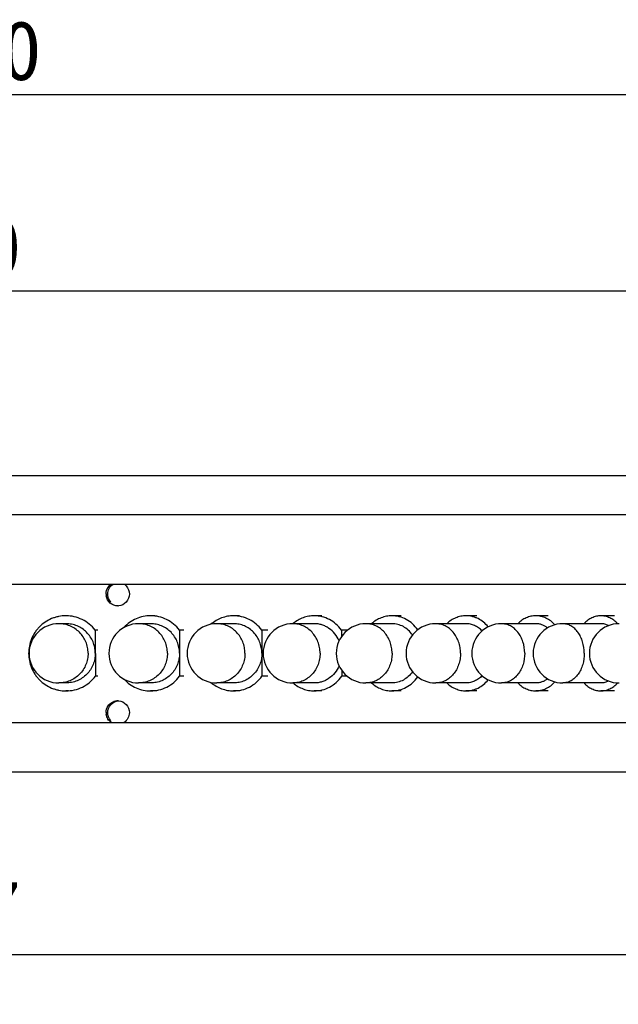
# Model space of a CAD drawing. Header units: millimetres. Extents: x 70 to 246, y 22 to 273.
# Tile 6 of 7: x 137 to 167, y 223 to 273. Entities that reach past the tile are written whole.
import ezdxf
from ezdxf.enums import TextEntityAlignment as Align

# ---------------------------------------------------------------- set-up
doc = ezdxf.new("R2010")
doc.units = ezdxf.units.MM
doc.header["$LTSCALE"] = 23.1
doc.layers.get('0').update_dxf_attribs({"linetype": 'CONTINUOUS'})
doc.layers.add('00_COMPONENTS', color=7, linetype='CONTINUOUS')
doc.layers.add('51__DRAFT_DIMS', color=7, linetype='CONTINUOUS')
doc.styles.get("Standard").update_dxf_attribs({"font": 'simfang.ttf'})
doc.dimstyles.new('DIMSTYLE_1', dxfattribs={"dimtxt": 3, "dimasz": 3, "dimexe": 2.5, "dimexo": 0.5, "dimgap": 0.75, "dimtad": 1, "dimdsep": 46, "dimtxsty": 'STANDARD', "dimblk": '_FILLED', "dimblk1": '_FILLED', "dimblk2": '_FILLED', "dimcen": 0.09, "dimclrt": 3, "dimazin": 2, "dimtp": 0.3, "dimtm": 0.3, "dimtfac": 1, "dimtofl": 0, "dimtmove": 0, "dimatfit": 3, "dimldrblk": '_FILLED', "dimfxl": 1, "dimtolj": 1, "dimarcsym": 0})
doc.dimstyles.new('DIMSTYLE_2', dxfattribs={"dimtxt": 3, "dimasz": 3, "dimexe": 2.5, "dimexo": 0.5, "dimgap": 0.75, "dimtad": 1, "dimdsep": 46, "dimtxsty": 'STANDARD', "dimblk": '_FILLED', "dimblk1": '_FILLED', "dimblk2": '_FILLED', "dimcen": 0.09, "dimclrt": 3, "dimazin": 2, "dimtp": 0.2, "dimtm": 0.2, "dimtfac": 1, "dimtofl": 0, "dimtmove": 0, "dimatfit": 3, "dimldrblk": '_FILLED', "dimfxl": 1, "dimtolj": 1, "dimarcsym": 0})

# ---------------------------------------------------------------- blocks, each defined once
blk = doc.blocks.new('_FILLED')
at = {"color": 0, "linetype": 'ByBlock'}
blk.add_solid([(0, 0), (-1, 0.167), (-1, -0.167)], dxfattribs=at)
blk = doc.blocks.new('*D1')
at = {"layer": '51__DRAFT_DIMS', "color": 4}
for p, q in [((72.889, 249.382), (72.889, 271.237)), ((192.889, 249.383), (192.889, 271.237)), ((72.889, 268.737), (132.889, 268.737)), ((192.889, 268.737), (132.889, 268.737))]:
    blk.add_line(p, q, dxfattribs=at)
at = {"layer": '51__DRAFT_DIMS', "color": 4, "xscale": 3, "yscale": 3, "zscale": 3, "rotation": 180}
blk.add_blockref('_FILLED', (72.889, 268.737), dxfattribs=at)
at = {"layer": '51__DRAFT_DIMS', "color": 4, "xscale": 3, "yscale": 3, "zscale": 3}
blk.add_blockref('_FILLED', (192.889, 268.737), dxfattribs=at)
at = {"layer": '51__DRAFT_DIMS', "color": 3}
blk.add_text('120', height=3, dxfattribs=at).set_placement((134.889, 269.487), align=Align.CENTER)
blk = doc.blocks.new('*D2')
at = {"layer": '51__DRAFT_DIMS', "color": 4}
for p, q in [((92.889, 247.983), (92.889, 261.302)), ((172.889, 247.983), (172.889, 261.302)), ((92.889, 258.802), (132.889, 258.802)), ((172.889, 258.802), (132.889, 258.802))]:
    blk.add_line(p, q, dxfattribs=at)
at = {"layer": '51__DRAFT_DIMS', "color": 4, "xscale": 3, "yscale": 3, "zscale": 3, "rotation": 180}
blk.add_blockref('_FILLED', (92.889, 258.802), dxfattribs=at)
at = {"layer": '51__DRAFT_DIMS', "color": 4, "xscale": 3, "yscale": 3, "zscale": 3}
blk.add_blockref('_FILLED', (172.889, 258.802), dxfattribs=at)
at = {"layer": '51__DRAFT_DIMS', "color": 3}
blk.add_text('80', height=3, dxfattribs=at).set_placement((134.889, 259.552), align=Align.CENTER)
blk = doc.blocks.new('*D3')
at = {"layer": '51__DRAFT_DIMS', "color": 4}
for p, q in [((89.389, 233.983), (89.389, 222.726)), ((176.389, 233.983), (176.389, 222.726)), ((89.389, 225.226), (132.889, 225.226)), ((176.389, 225.226), (132.889, 225.226))]:
    blk.add_line(p, q, dxfattribs=at)
at = {"layer": '51__DRAFT_DIMS', "color": 4, "xscale": 3, "yscale": 3, "zscale": 3, "rotation": 180}
blk.add_blockref('_FILLED', (89.389, 225.226), dxfattribs=at)
at = {"layer": '51__DRAFT_DIMS', "color": 4, "xscale": 3, "yscale": 3, "zscale": 3}
blk.add_blockref('_FILLED', (176.389, 225.226), dxfattribs=at)
at = {"layer": '51__DRAFT_DIMS', "color": 3}
blk.add_text('87', height=3, dxfattribs=at).set_placement((134.889, 225.976), align=Align.CENTER)
blk = doc.blocks.new('*D4')
at = {"layer": '51__DRAFT_DIMS', "color": 4}
for p, q in [((91.389, 249.483), (205.461, 249.483)), ((202.961, 249.483), (202.961, 241.983)), ((202.961, 234.483), (202.961, 241.983)), ((193.389, 234.483), (205.461, 234.483))]:
    blk.add_line(p, q, dxfattribs=at)
at = {"layer": '51__DRAFT_DIMS', "color": 4, "xscale": 3, "yscale": 3, "zscale": 3}
for p, rotation in [((202.961, 249.483), 90), ((202.961, 234.483), 270)]:
    blk.add_blockref('_FILLED', p, dxfattribs=dict(at, rotation=rotation))
at = {"layer": '51__DRAFT_DIMS', "color": 3}
blk.add_text('15', height=3, rotation=90, dxfattribs=at).set_placement((202.211, 241.983), align=Align.CENTER)

msp = doc.modelspace()

# ---------------------------------------------------------------- hatches: boundary and pattern name
h = msp.add_hatch()
h.set_pattern_fill('DEFAULT__2', color=4, scale=1.647445, angle=245, style=0, pattern_type=0)
h.set_pattern_definition([(245, (0, 0), (1.493092, -0.69624), [])])
edge = h.paths.add_edge_path()
edge.add_line((77.6889, 244.9826), (79.6889, 244.9826))
edge.add_line((79.8889, 244.7826), (79.6889, 244.9826))
edge.add_line((79.8889, 244.7826), (79.8889, 235.9826))
edge.add_line((79.8889, 235.9826), (72.8889, 235.9826))
edge.add_line((72.8889, 248.8824), (72.8889, 235.9826))
edge.add_line((73.4891, 249.4826), (72.8889, 248.8824))
edge.add_line((73.4891, 249.4826), (73.8889, 249.4826))
edge.add_line((73.8889, 247.4826), (73.8889, 249.4826))
edge.add_line((77.6889, 247.4826), (73.8889, 247.4826))
edge.add_line((77.6889, 247.4826), (77.6889, 244.9826))
edge = h.paths.add_edge_path()
edge.add_line((186.0889, 244.9826), (188.0889, 244.9826))
edge.add_line((188.0889, 247.4826), (188.0889, 244.9826))
edge.add_line((191.8889, 247.4826), (188.0889, 247.4826))
edge.add_line((191.8889, 247.4826), (191.8889, 249.4826))
edge.add_line((191.8889, 249.4826), (192.2891, 249.4826))
edge.add_line((192.2891, 249.4826), (192.8889, 248.8829))
edge.add_line((192.8889, 248.8829), (192.8889, 235.9826))
edge.add_line((192.8889, 235.9826), (185.8889, 235.9826))
edge.add_line((185.8889, 244.7826), (185.8889, 235.9826))
edge.add_line((185.8889, 244.7826), (186.0889, 244.9826))
h = msp.add_hatch()
h.set_pattern_fill('DEFAULT__4', color=4, scale=1.445784, angle=125, style=0, pattern_type=0)
h.set_pattern_definition([(125, (0, 0), (-1.184317, -0.8292676), [])])
edge = h.paths.add_edge_path()
edge.add_line((74.0889, 249.4826), (90.8889, 249.4826))
edge.add_line((92.8889, 247.4826), (90.8889, 249.4826))
edge.add_line((92.8889, 247.4826), (92.8889, 243.9826))
edge.add_line((83.8889, 243.9826), (92.8889, 243.9826))
edge.add_line((83.8889, 243.9826), (83.5889, 244.2826))
edge.add_line((83.5889, 245.2826), (83.5889, 244.2826))
edge.add_line((78.3889, 245.2826), (83.5889, 245.2826))
edge.add_line((78.3889, 245.2826), (77.8889, 245.7826))
edge.add_line((77.8889, 247.4826), (77.8889, 245.7826))
edge.add_line((74.3889, 247.4826), (77.8889, 247.4826))
edge.add_line((74.3889, 247.4826), (74.0889, 247.7826))
edge.add_line((74.0889, 247.7826), (74.0889, 249.4826))
edge = h.paths.add_edge_path()
edge.add_line((174.8889, 249.4826), (191.6889, 249.4826))
edge.add_line((191.6889, 247.7826), (191.6889, 249.4826))
edge.add_line((191.3889, 247.4826), (191.6889, 247.7826))
edge.add_line((187.8889, 247.4826), (191.3889, 247.4826))
edge.add_line((187.8889, 247.4826), (187.8889, 245.7826))
edge.add_line((187.3889, 245.2826), (187.8889, 245.7826))
edge.add_line((182.1889, 245.2826), (187.3889, 245.2826))
edge.add_line((182.1889, 245.2826), (182.1889, 244.2826))
edge.add_line((181.8889, 243.9826), (182.1889, 244.2826))
edge.add_line((172.8889, 243.9826), (181.8889, 243.9826))
edge.add_line((172.8889, 247.4826), (172.8889, 243.9826))
edge.add_line((172.8889, 247.4826), (174.8889, 249.4826))
h = msp.add_hatch()
h.set_pattern_fill('DEFAULT__1', color=4, scale=3.871852, angle=205, style=0, pattern_type=0)
h.set_pattern_definition([(205, (0, 0), (1.636315, -3.50909), [])])
edge = h.paths.add_edge_path()
edge.add_line((182.3889, 235.9826), (182.3889, 240.105))
edge.add_line((182.8889, 240.105), (182.3889, 240.105))
edge.add_line((182.8889, 235.9826), (182.8889, 240.105))
edge.add_line((182.3889, 235.9826), (182.8889, 235.9826))
edge = h.paths.add_edge_path()
edge.add_line((182.3889, 240.8603), (182.3889, 244.9826))
edge.add_line((182.3889, 244.9826), (182.8889, 244.9826))
edge.add_line((182.8889, 240.8603), (182.8889, 244.9826))
edge.add_line((182.3889, 240.8603), (182.8889, 240.8603))
edge = h.paths.add_edge_path()
edge.add_line((82.8889, 235.9826), (82.8889, 240.1386))
edge.add_line((83.3889, 240.1386), (82.8889, 240.1386))
edge.add_line((83.3889, 235.9826), (83.3889, 240.1386))
edge.add_line((83.3889, 235.9826), (82.8889, 235.9826))
edge = h.paths.add_edge_path()
edge.add_line((82.8889, 240.8267), (82.8889, 244.9826))
edge.add_line((83.3889, 244.9826), (82.8889, 244.9826))
edge.add_line((83.3889, 240.8267), (83.3889, 244.9826))
edge.add_line((82.8889, 240.8267), (83.3889, 240.8267))
h = msp.add_hatch()
h.set_pattern_fill('DEFAULT__3', color=4, scale=0.5751, angle=5, style=0, pattern_type=0)
h.set_pattern_definition([(5, (0, 0), (-0.0501233, 0.5729118), [])])
edge = h.paths.add_edge_path()
edge.add_line((72.8889, 234.4826), (89.3889, 234.4826))
edge.add_line((72.8889, 234.4826), (72.8889, 235.9826))
edge.add_line((72.8889, 235.9826), (83.5889, 235.9826))
edge.add_line((83.5889, 235.9826), (83.5889, 236.6826))
edge.add_line((83.8889, 236.9826), (83.5889, 236.6826))
edge.add_line((83.8889, 236.9826), (89.3889, 236.9826))
edge.add_line((89.3889, 234.4826), (89.3889, 236.9826))
edge = h.paths.add_edge_path()
edge.add_line((176.3889, 234.4826), (192.8889, 234.4826))
edge.add_line((176.3889, 234.4826), (176.3889, 236.9826))
edge.add_line((176.3889, 236.9826), (181.8889, 236.9826))
edge.add_line((181.8889, 236.9826), (182.1889, 236.6826))
edge.add_line((182.1889, 235.9826), (182.1889, 236.6826))
edge.add_line((182.1889, 235.9826), (192.8889, 235.9826))
edge.add_line((192.8889, 234.4826), (192.8889, 235.9826))

# ---------------------------------------------------------------- linework, layer by layer
at = {"layer": '00_COMPONENTS', "color": 7}
for p, q in [((74.0889, 249.4826), (192.2891, 249.4826)), ((172.8889, 247.4826), (92.8889, 247.4826)), ((83.8889, 243.9826), (181.8889, 243.9826)), ((139.318, 242.3826), (139.1881, 242.3826)), ((143.6917, 242.3826), (143.4735, 242.3826)), ((147.9784, 242.3826), (147.6736, 242.3826)), ((152.1436, 242.3826), (151.7546, 242.3826)), ((156.1538, 242.3826), (155.6838, 242.3826)), ((159.9767, 242.3826), (159.4294, 242.3826)), ((163.5814, 242.3826), (162.9614, 242.3826)), ((166.9391, 242.3826), (166.2512, 242.3826)), ((139.1881, 241.9826), (138.8245, 241.9826)), ((140.6693, 241.6567), (140.6815, 239.3244)), ((140.7992, 241.6567), (140.6693, 241.6567)), ((143.4735, 241.9826), (142.8624, 241.9826)), ((144.9313, 241.6567), (144.9433, 239.3244)), ((145.1495, 241.6567), (144.9313, 241.6567)), ((147.6736, 241.9826), (146.82, 241.9826)), ((149.0963, 241.6567), (149.108, 239.3244)), ((149.4011, 241.6567), (149.0963, 241.6567)), ((151.7546, 241.9826), (150.6655, 241.9826)), ((153.1308, 241.6567), (153.1324, 241.3323)), ((153.4353, 241.6567), (153.1308, 241.6567)), ((155.6838, 241.9826), (154.3678, 241.9826)), ((159.4294, 241.9826), (157.8972, 241.9826)), ((162.9614, 241.9826), (161.2252, 241.9826)), ((166.2512, 241.9826), (164.3251, 241.9826)), ((153.1407, 239.621), (153.1421, 239.3244)), ((140.8114, 239.3244), (140.6815, 239.3244)), ((145.1615, 239.3244), (144.9433, 239.3244)), ((149.4128, 239.3244), (149.108, 239.3244)), ((153.4152, 239.3244), (153.1421, 239.3244)), ((139.1881, 238.9826), (138.8245, 238.9826)), ((143.4735, 238.9826), (142.8624, 238.9826)), ((147.6736, 238.9826), (146.82, 238.9826)), ((151.7546, 238.9826), (150.6655, 238.9826)), ((155.6838, 238.9826), (154.3678, 238.9826)), ((159.4294, 238.9826), (157.8972, 238.9826)), ((162.9614, 238.9826), (161.2252, 238.9826)), ((166.2512, 238.9826), (164.3251, 238.9826)), ((139.318, 238.5826), (139.1881, 238.5826)), ((143.6917, 238.5826), (143.4735, 238.5826)), ((147.9784, 238.5826), (147.6736, 238.5826)), ((152.1436, 238.5826), (151.7546, 238.5826)), ((156.1538, 238.5826), (155.6838, 238.5826)), ((159.9767, 238.5826), (159.4294, 238.5826)), ((163.5814, 238.5826), (162.9614, 238.5826)), ((166.9391, 238.5826), (166.2512, 238.5826)), ((83.8889, 236.9826), (181.8889, 236.9826)), ((72.8889, 234.4826), (192.8889, 234.4826))]:
    msp.add_line(p, q, dxfattribs=at)
at = {"layer": '00_COMPONENTS', "color": 4}
for p, q in [((141.2221, 243.4826), (141.3062, 243.4826)), ((141.2221, 237.4826), (141.3062, 237.4826))]:
    msp.add_line(p, q, dxfattribs=at)
at = {"layer": '00_COMPONENTS', "color": 7}
for centre, radius, start, end in [((141.8172, 243.4831), 0.5952, 180.04075, 188.88925), ((141.8109, 243.4353), 0.5527, 270.01173, 274.68681), ((138.8245, 240.4826), 1.5, 90, 270), ((142.8624, 240.4826), 1.5, 90, 270), ((146.82, 240.4826), 1.5, 90, 270), ((150.6655, 240.4826), 1.5, 90, 270), ((151.826, 240.6249), 1.7765, 129.63921, 130.147), ((154.3678, 240.4826), 1.5, 90, 270), ((157.8972, 240.4826), 1.5, 90, 270), ((161.2252, 240.4826), 1.5, 90, 270), ((164.3251, 240.4826), 1.5, 90, 270), ((167.1719, 240.4826), 1.5, 90, 270), ((141.8111, 237.5296), 0.553, 90.01218, 94.68542), ((141.8109, 237.5299), 0.5527, 85.28465, 89.98812), ((141.8172, 237.4831), 0.5952, 180.04075, 188.88925)]:
    msp.add_arc(centre, radius, start, end, dxfattribs=at)
for points in [[(141.2221, 243.4826), (141.2221, 243.5996), (141.2592, 243.7208), (141.3235, 243.8185)], [(141.3235, 243.8185), (141.3662, 243.8835), (141.4234, 243.9409), (141.4883, 243.9839)], [(142.1333, 243.9839), (142.1731, 243.9575), (142.2101, 243.9259), (142.2421, 243.8904)], [(142.2421, 243.8904), (142.3398, 243.7824), (142.3986, 243.6282), (142.3986, 243.4826)], [(141.4638, 243.076), (141.3659, 243.1834), (141.3062, 243.3373), (141.3062, 243.4826)], [(141.2221, 237.4826), (141.2221, 237.5996), (141.2592, 237.7208), (141.3235, 237.8185)], [(141.8563, 238.0808), (141.9992, 238.069), (142.146, 237.9968), (142.2421, 237.8904)], [(142.2421, 237.8904), (142.3398, 237.7824), (142.3986, 237.6282), (142.3986, 237.4826)], [(141.4638, 237.076), (141.3659, 237.1834), (141.3062, 237.3373), (141.3062, 237.4826)]]:
    msp.add_open_spline(points, degree=3, dxfattribs=at)
for points, knots in [([(141.3062, 243.4826), (141.3062, 243.5807), (141.3562, 243.7788), (141.4936, 243.9305), (141.5751, 243.9839)], [0, 0, 0, 0, 0.5014297, 1, 1, 1, 1]), ([(141.811, 242.8826), (141.6744, 242.8826), (141.3906, 242.9882), (141.2505, 243.2546), (141.2292, 243.3911)], [0, 0, 0, 0, 0.4970466, 1, 1, 1, 1]), ([(142.3986, 243.4826), (142.3986, 243.3371), (142.2884, 243.0363), (141.9991, 242.8962), (141.856, 242.8845)], [0, 0, 0, 0, 0.5034883, 1, 1, 1, 1]), ([(139.1881, 242.3826), (139.065, 242.3826), (138.8796, 242.3642), (138.6404, 242.3037), (138.408, 242.2199), (138.1345, 242.0725), (137.8951, 241.8742), (137.7295, 241.6899), (137.5825, 241.49), (137.4363, 241.2142), (137.3285, 240.8556), (137.2921, 240.4826), (137.3285, 240.1097), (137.4363, 239.7511), (137.5825, 239.4753), (137.7295, 239.2754), (137.8951, 239.0911), (138.1345, 238.8928), (138.408, 238.7454), (138.6404, 238.6616), (138.8796, 238.6011), (139.065, 238.5826), (139.1881, 238.5826)], [0, 0, 0, 0, 0.0622202, 0.093381, 0.1245564, 0.1868899, 0.2493194, 0.2806108, 0.3119278, 0.3745566, 0.4372586, 0.5, 0.5627415, 0.6254434, 0.6880723, 0.7193892, 0.7506806, 0.8131101, 0.8754436, 0.906619, 0.9377798, 1, 1, 1, 1]), ([(140.6693, 241.6567), (140.5818, 241.769), (140.3809, 241.9743), (140.0189, 242.206), (139.6145, 242.3501), (139.3299, 242.3826), (139.1881, 242.3826)], [0, 0, 0, 0, 0.2505971, 0.5007157, 0.7504627, 1, 1, 1, 1]), ([(143.4735, 242.3826), (143.3483, 242.3826), (143.097, 242.3564), (142.7362, 242.2402), (142.4058, 242.052), (142.215, 241.8838), (142.129, 241.7911)], [0, 0, 0, 0, 0.2488858, 0.4982653, 0.7485497, 1, 1, 1, 1]), ([(144.9313, 241.6567), (144.8453, 241.7688), (144.648, 241.9738), (144.2917, 242.2057), (143.8935, 242.35), (143.613, 242.3826), (143.4735, 242.3826)], [0, 0, 0, 0, 0.2517146, 0.5020695, 0.7513388, 1, 1, 1, 1]), ([(147.6736, 242.3826), (147.5703, 242.3826), (147.3631, 242.364), (147.0619, 242.2807), (146.7788, 242.1448), (146.6081, 242.0222), (146.5285, 241.9539)], [0, 0, 0, 0, 0.2483154, 0.4973574, 0.7477624, 1, 1, 1, 1]), ([(149.0963, 241.6567), (149.0126, 241.7685), (148.8207, 241.9731), (148.4729, 242.2053), (148.084, 242.3499), (147.8098, 242.3826), (147.6736, 242.3826)], [0, 0, 0, 0, 0.2534592, 0.504188, 0.7527123, 1, 1, 1, 1]), ([(151.7546, 242.3826), (151.6596, 242.3826), (151.4686, 242.3657), (151.1905, 242.2902), (150.9274, 242.1667), (150.7677, 242.0552), (150.6927, 241.993)], [0, 0, 0, 0, 0.2473426, 0.4958268, 0.7464596, 1, 1, 1, 1]), ([(153.1308, 241.6567), (153.0502, 241.7681), (152.8654, 241.9721), (152.529, 242.2047), (152.1524, 242.3498), (151.8865, 242.3826), (151.7546, 242.3826)], [0, 0, 0, 0, 0.255901, 0.5071641, 0.7546468, 1, 1, 1, 1]), ([(155.6838, 242.3826), (155.5915, 242.3826), (155.4057, 242.3652), (155.1355, 242.2874), (154.8806, 242.1604), (154.7268, 242.0464), (154.6547, 241.9829)], [0, 0, 0, 0, 0.2457269, 0.4933006, 0.7443314, 1, 1, 1, 1]), ([(156.9889, 241.6759), (156.9118, 241.7841), (156.7364, 241.9821), (156.4171, 242.209), (156.0603, 242.3505), (155.8084, 242.3826), (155.6838, 242.3826)], [0, 0, 0, 0, 0.2589716, 0.5109012, 0.7570758, 1, 1, 1, 1]), ([(159.4294, 242.3826), (159.3419, 242.3826), (159.1652, 242.3651), (158.9087, 242.2871), (158.6668, 242.1598), (158.5217, 242.0461), (158.4536, 241.9829)], [0, 0, 0, 0, 0.2436654, 0.4900842, 0.7416294, 1, 1, 1, 1]), ([(160.5551, 241.8247), (160.4829, 241.9112), (160.3242, 242.0683), (160.0912, 242.2183), (159.8933, 242.3032), (159.7412, 242.3489), (159.5861, 242.3765), (159.4815, 242.3826), (159.4294, 242.3826)], [0, 0, 0, 0, 0.2607538, 0.5127695, 0.6362163, 0.7582824, 0.8793876, 1, 1, 1, 1]), ([(162.9614, 242.3826), (162.8792, 242.3826), (162.7131, 242.365), (162.4722, 242.2866), (162.2453, 242.159), (162.1101, 242.0457), (162.0467, 241.9829)], [0, 0, 0, 0, 0.2409498, 0.4858624, 0.7381018, 1, 1, 1, 1]), ([(163.9282, 241.9288), (163.863, 241.9996), (163.7227, 242.1277), (163.4834, 242.2729), (163.2269, 242.3624), (163.0491, 242.3826), (162.9614, 242.3826)], [0, 0, 0, 0, 0.2631679, 0.5157372, 0.760109, 1, 1, 1, 1]), ([(166.2512, 242.3826), (166.1751, 242.3826), (166.0207, 242.3648), (165.7973, 242.286), (165.5874, 242.1579), (165.4633, 242.0453), (165.405, 241.9829)], [0, 0, 0, 0, 0.2373704, 0.4803247, 0.7335065, 1, 1, 1, 1]), ([(167.0995, 241.9806), (167.0411, 242.0434), (166.9169, 242.1566), (166.7064, 242.2855), (166.4824, 242.3647), (166.3275, 242.3826), (166.2512, 242.3826)], [0, 0, 0, 0, 0.2665613, 0.519765, 0.7626897, 1, 1, 1, 1]), ([(140.6754, 240.4905), (140.6749, 240.5882), (140.6549, 240.7839), (140.5688, 241.0657), (140.4301, 241.3253), (140.2439, 241.5527), (140.0175, 241.7394), (139.7593, 241.878), (139.4794, 241.9634), (139.285, 241.9826), (139.1881, 241.9826)], [0, 0, 0, 0, 0.1255259, 0.2509618, 0.3762572, 0.50136, 0.6262562, 0.7509613, 0.8755203, 1, 1, 1, 1]), ([(144.9373, 240.4905), (144.9368, 240.5882), (144.9171, 240.7838), (144.8325, 241.0654), (144.6961, 241.3249), (144.5129, 241.5524), (144.2901, 241.7391), (144.0359, 241.8779), (143.7603, 241.9634), (143.5688, 241.9826), (143.4735, 241.9826)], [0, 0, 0, 0, 0.1264977, 0.2527565, 0.3786027, 0.5039006, 0.6286057, 0.7527612, 0.876495, 1, 1, 1, 1]), ([(149.1022, 240.4905), (149.1017, 240.5882), (149.0825, 240.7835), (149, 241.0649), (148.8671, 241.3244), (148.6885, 241.5519), (148.471, 241.7388), (148.2229, 241.8777), (147.9537, 241.9633), (147.7667, 241.9826), (147.6736, 241.9826)], [0, 0, 0, 0, 0.12798, 0.2554968, 0.3821898, 0.5077938, 0.632213, 0.7555294, 0.8779958, 1, 1, 1, 1]), ([(153.0081, 241.1141), (152.9537, 241.2413), (152.8119, 241.4798), (152.5602, 241.7161), (152.3286, 241.8527), (152.1439, 241.9272), (151.9513, 241.9725), (151.82, 241.9826), (151.7546, 241.9826)], [0, 0, 0, 0, 0.2574327, 0.5091365, 0.6332231, 0.7561717, 0.8783005, 1, 1, 1, 1]), ([(156.722, 241.4136), (156.6612, 241.5005), (156.5224, 241.6598), (156.2686, 241.8426), (155.9843, 241.9567), (155.7832, 241.9826), (155.6838, 241.9826)], [0, 0, 0, 0, 0.2590883, 0.511069, 0.7571918, 1, 1, 1, 1]), ([(160.2479, 241.62), (160.1925, 241.6769), (160.0732, 241.7797), (159.8707, 241.8954), (159.6538, 241.9666), (159.5038, 241.9826), (159.4294, 241.9826)], [0, 0, 0, 0, 0.2593888, 0.5111846, 0.75717, 1, 1, 1, 1]), ([(163.5612, 241.7732), (163.5168, 241.8067), (163.4242, 241.8666), (163.2748, 241.9331), (163.1196, 241.9736), (163.0139, 241.9826), (162.9614, 241.9826)], [0, 0, 0, 0, 0.2584068, 0.509858, 0.7562587, 1, 1, 1, 1]), ([(166.6389, 241.8843), (166.5786, 241.916), (166.4522, 241.9655), (166.3174, 241.9826), (166.2512, 241.9826)], [0, 0, 0, 0, 0.5069856, 1, 1, 1, 1]), ([(140.6754, 240.4905), (140.6759, 240.3922), (140.6577, 240.1949), (140.5734, 239.9106), (140.4357, 239.6482), (140.2496, 239.4181), (140.0225, 239.2291), (139.763, 239.0887), (139.4813, 239.0021), (139.2857, 238.9826), (139.1881, 238.9826)], [0, 0, 0, 0, 0.1255243, 0.2509617, 0.3762598, 0.5013653, 0.6262627, 0.7509672, 0.8755237, 1, 1, 1, 1]), ([(144.9373, 240.4905), (144.9378, 240.3922), (144.9198, 240.1951), (144.837, 239.9109), (144.7015, 239.6486), (144.5185, 239.4184), (144.295, 239.2294), (144.0395, 239.0888), (143.7622, 239.0022), (143.5695, 238.9826), (143.4735, 238.9826)], [0, 0, 0, 0, 0.1264932, 0.252756, 0.37861, 0.5039153, 0.628624, 0.7527777, 0.8765047, 1, 1, 1, 1]), ([(149.1022, 240.4905), (149.1026, 240.3922), (149.0852, 240.1954), (149.0045, 239.9113), (148.8724, 239.6491), (148.6939, 239.4189), (148.4758, 239.2297), (148.2265, 239.089), (147.9556, 239.0022), (147.7673, 238.9826), (147.6736, 238.9826)], [0, 0, 0, 0, 0.1279706, 0.255495, 0.3822034, 0.507822, 0.6322486, 0.7555617, 0.8780149, 1, 1, 1, 1]), ([(153.0081, 239.8512), (152.9537, 239.724), (152.8119, 239.4855), (152.5602, 239.2492), (152.3286, 239.1126), (152.1439, 239.0381), (151.9513, 238.9928), (151.82, 238.9826), (151.7546, 238.9826)], [0, 0, 0, 0, 0.2574328, 0.5091368, 0.6332233, 0.7561719, 0.8783006, 1, 1, 1, 1]), ([(139.1881, 238.5826), (139.3315, 238.5826), (139.6195, 238.616), (140.028, 238.7634), (140.3928, 239.0002), (140.5942, 239.2098), (140.6815, 239.3244)], [0, 0, 0, 0, 0.2495284, 0.499271, 0.7493931, 1, 1, 1, 1]), ([(142.1294, 239.1738), (142.2153, 239.0811), (142.4061, 238.913), (142.7365, 238.725), (143.0971, 238.6088), (143.3484, 238.5826), (143.4735, 238.5826)], [0, 0, 0, 0, 0.2514495, 0.5017337, 0.7511135, 1, 1, 1, 1]), ([(143.4735, 238.5826), (143.6146, 238.5826), (143.8984, 238.616), (144.3007, 238.7636), (144.6597, 239.0007), (144.8575, 239.2101), (144.9433, 239.3244)], [0, 0, 0, 0, 0.2486355, 0.4978927, 0.748257, 1, 1, 1, 1]), ([(147.6736, 238.5826), (147.8114, 238.5826), (148.0888, 238.6161), (148.4817, 238.7641), (148.8322, 239.0015), (149.0245, 239.2104), (149.108, 239.3244)], [0, 0, 0, 0, 0.2472362, 0.4957364, 0.746484, 1, 1, 1, 1]), ([(151.7546, 238.5826), (151.888, 238.5826), (152.157, 238.6163), (152.5376, 238.7647), (152.8765, 239.0025), (153.0617, 239.2108), (153.1421, 239.3244)], [0, 0, 0, 0, 0.2452665, 0.492709, 0.7440039, 1, 1, 1, 1]), ([(156.7218, 239.5515), (156.661, 239.4645), (156.5223, 239.3053), (156.2685, 239.1226), (155.9842, 239.0085), (155.7832, 238.9826), (155.6838, 238.9826)], [0, 0, 0, 0, 0.2590856, 0.5110652, 0.7571893, 1, 1, 1, 1]), ([(155.6838, 238.5826), (155.8084, 238.5826), (156.0604, 238.6148), (156.4171, 238.7563), (156.7364, 238.9832), (156.9119, 239.1813), (156.9889, 239.2895)], [0, 0, 0, 0, 0.2429223, 0.4890951, 0.741024, 1, 1, 1, 1]), ([(160.2479, 239.3452), (160.1925, 239.2883), (160.0731, 239.1856), (159.8707, 239.0699), (159.6538, 238.9987), (159.5038, 238.9826), (159.4294, 238.9826)], [0, 0, 0, 0, 0.2593885, 0.5111843, 0.7571698, 1, 1, 1, 1]), ([(159.4294, 238.5826), (159.4816, 238.5826), (159.5861, 238.5888), (159.7412, 238.6164), (159.8933, 238.6621), (160.0913, 238.747), (160.3243, 238.8971), (160.483, 239.0542), (160.5552, 239.1407)], [0, 0, 0, 0, 0.1206119, 0.2417168, 0.3637829, 0.4872299, 0.7392477, 1, 1, 1, 1]), ([(163.5611, 239.192), (163.5167, 239.1585), (163.4241, 239.0986), (163.2748, 239.0321), (163.1196, 238.9917), (163.0138, 238.9826), (162.9614, 238.9826)], [0, 0, 0, 0, 0.2584028, 0.509853, 0.7562555, 1, 1, 1, 1]), ([(146.5281, 239.0117), (146.6077, 238.9434), (146.7784, 238.8206), (147.0617, 238.6847), (147.363, 238.6013), (147.5703, 238.5826), (147.6736, 238.5826)], [0, 0, 0, 0, 0.2522391, 0.5026446, 0.7516859, 1, 1, 1, 1]), ([(150.6808, 238.9822), (150.7563, 238.9185), (150.9173, 238.8043), (151.1832, 238.6776), (151.4649, 238.6), (151.6583, 238.5826), (151.7546, 238.5826)], [0, 0, 0, 0, 0.2536191, 0.5042696, 0.7527201, 1, 1, 1, 1]), ([(154.6549, 238.9822), (154.727, 238.9188), (154.8807, 238.8047), (155.1357, 238.6778), (155.4058, 238.6001), (155.5915, 238.5826), (155.6838, 238.5826)], [0, 0, 0, 0, 0.2556666, 0.506697, 0.7542716, 1, 1, 1, 1]), ([(158.4538, 238.9822), (158.5219, 238.9191), (158.6669, 238.8054), (158.9088, 238.6782), (159.1653, 238.6002), (159.3419, 238.5826), (159.4294, 238.5826)], [0, 0, 0, 0, 0.2583678, 0.5099124, 0.7563323, 1, 1, 1, 1]), ([(162.0469, 238.9822), (162.1103, 238.9194), (162.2455, 238.8062), (162.4723, 238.6786), (162.7131, 238.6003), (162.8792, 238.5826), (162.9614, 238.5826)], [0, 0, 0, 0, 0.2618944, 0.5141328, 0.759047, 1, 1, 1, 1]), ([(162.9614, 238.5826), (163.0491, 238.5826), (163.2268, 238.6028), (163.4831, 238.6922), (163.7223, 238.8373), (163.8626, 238.9652), (163.9278, 239.036)], [0, 0, 0, 0, 0.239901, 0.4842778, 0.7368436, 1, 1, 1, 1]), ([(165.4052, 238.9822), (165.4634, 238.9198), (165.5875, 238.8072), (165.7974, 238.6792), (166.0207, 238.6004), (166.1751, 238.5826), (166.2512, 238.5826)], [0, 0, 0, 0, 0.2664884, 0.5196688, 0.7626253, 1, 1, 1, 1]), ([(166.6387, 239.0808), (166.5784, 239.0492), (166.4521, 238.9998), (166.3174, 238.9826), (166.2512, 238.9826)], [0, 0, 0, 0, 0.5069773, 1, 1, 1, 1]), ([(166.2512, 238.5826), (166.3275, 238.5826), (166.4823, 238.6005), (166.7062, 238.6798), (166.9166, 238.8085), (167.0409, 238.9217), (167.0992, 238.9844)], [0, 0, 0, 0, 0.2373176, 0.4802457, 0.7334462, 1, 1, 1, 1]), ([(141.3062, 237.4826), (141.3062, 237.6284), (141.4196, 237.9304), (141.7109, 238.069), (141.8553, 238.0808)], [0, 0, 0, 0, 0.5015538, 1, 1, 1, 1]), ([(141.3235, 237.8185), (141.3719, 237.8922), (141.5044, 238.0181), (141.6785, 238.0736), (141.7659, 238.0808)], [0, 0, 0, 0, 0.5012757, 1, 1, 1, 1]), ([(141.4883, 236.9814), (141.4197, 237.0267), (141.3008, 237.1493), (141.242, 237.3091), (141.2292, 237.3911)], [0, 0, 0, 0, 0.497618, 1, 1, 1, 1]), ([(142.3986, 237.4826), (142.3986, 237.3847), (142.3497, 237.1872), (142.214, 237.0349), (142.1333, 236.9814)], [0, 0, 0, 0, 0.5026902, 1, 1, 1, 1])]:
    msp.add_open_spline(points, degree=3, knots=knots, dxfattribs=at)
at = {"layer": '00_COMPONENTS', "color": 4}
for points, knots in [([(140.3117, 240.4905), (140.3112, 240.5882), (140.2912, 240.7839), (140.2051, 241.0657), (140.0664, 241.3253), (139.8803, 241.5527), (139.6538, 241.7394), (139.3956, 241.878), (139.1157, 241.9634), (138.9213, 241.9826), (138.8245, 241.9826)], [0, 0, 0, 0, 0.1255259, 0.2509618, 0.3762572, 0.50136, 0.6262562, 0.7509613, 0.8755203, 1, 1, 1, 1]), ([(144.3262, 240.4905), (144.3257, 240.5882), (144.306, 240.7838), (144.2214, 241.0654), (144.085, 241.3249), (143.9019, 241.5524), (143.679, 241.7391), (143.4248, 241.8779), (143.1492, 241.9634), (142.9578, 241.9826), (142.8624, 241.9826)], [0, 0, 0, 0, 0.1264977, 0.2527565, 0.3786027, 0.5039006, 0.6286057, 0.7527612, 0.876495, 1, 1, 1, 1]), ([(148.2486, 240.4905), (148.2481, 240.5882), (148.2289, 240.7835), (148.1465, 241.0649), (148.0135, 241.3244), (147.8349, 241.5519), (147.6175, 241.7388), (147.3694, 241.8777), (147.1002, 241.9633), (146.9131, 241.9826), (146.82, 241.9826)], [0, 0, 0, 0, 0.12798, 0.2554968, 0.3821898, 0.5077938, 0.632213, 0.7555294, 0.8779958, 1, 1, 1, 1]), ([(152.0473, 240.4905), (152.0468, 240.5881), (152.0283, 240.7832), (151.9487, 241.0643), (151.8203, 241.3237), (151.6478, 241.5512), (151.4376, 241.7382), (151.1975, 241.8774), (150.9369, 241.9633), (150.7555, 241.9826), (150.6655, 241.9826)], [0, 0, 0, 0, 0.1299872, 0.2592134, 0.387066, 0.5131006, 0.6371443, 0.7593229, 0.880056, 1, 1, 1, 1]), ([(155.6918, 240.4905), (155.6913, 240.5881), (155.6736, 240.7828), (155.5976, 241.0636), (155.4748, 241.3228), (155.3098, 241.5503), (155.1085, 241.7376), (154.8784, 241.8771), (154.6283, 241.9632), (154.4541, 241.9826), (154.3678, 241.9826)], [0, 0, 0, 0, 0.1325381, 0.2639454, 0.3932928, 0.5199017, 0.643488, 0.7642194, 0.8827214, 1, 1, 1, 1]), ([(159.1526, 240.4905), (159.1522, 240.5881), (159.1355, 240.7823), (159.0636, 241.0628), (158.9475, 241.3218), (158.7913, 241.5493), (158.6006, 241.7367), (158.3824, 241.8766), (158.1449, 241.9631), (157.9791, 241.9826), (157.8972, 241.9826)], [0, 0, 0, 0, 0.1356538, 0.2697386, 0.4009431, 0.528295, 0.6513547, 0.770318, 0.8860516, 1, 1, 1, 1]), ([(162.4021, 240.4905), (162.4013, 240.6835), (162.3565, 240.9726), (162.2104, 241.3205), (162.0643, 241.548), (161.8859, 241.7356), (161.6813, 241.8759), (161.4583, 241.9629), (161.3021, 241.9826), (161.2252, 241.9826)], [0, 0, 0, 0, 0.2760315, 0.4095994, 0.5380025, 0.6605883, 0.7775521, 0.890028, 1, 1, 1, 1]), ([(165.4138, 240.4905), (165.4131, 240.6831), (165.3722, 240.9705), (165.2371, 241.3192), (165.1024, 241.5465), (164.9378, 241.7342), (164.7486, 241.875), (164.5418, 241.9627), (164.3963, 241.9826), (164.3251, 241.9826)], [0, 0, 0, 0, 0.2841635, 0.4203988, 0.5499712, 0.6719453, 0.7864648, 0.8949396, 1, 1, 1, 1]), ([(140.3117, 240.4905), (140.3123, 240.3922), (140.294, 240.1949), (140.2098, 239.9106), (140.072, 239.6482), (139.8859, 239.4181), (139.6588, 239.2291), (139.3993, 239.0887), (139.1176, 239.0021), (138.922, 238.9826), (138.8245, 238.9826)], [0, 0, 0, 0, 0.1255243, 0.2509617, 0.3762598, 0.5013653, 0.6262627, 0.7509672, 0.8755237, 1, 1, 1, 1]), ([(144.3262, 240.4905), (144.3267, 240.3922), (144.3088, 240.1951), (144.226, 239.9109), (144.0905, 239.6486), (143.9074, 239.4184), (143.6839, 239.2294), (143.4285, 239.0888), (143.1511, 239.0022), (142.9584, 238.9826), (142.8624, 238.9826)], [0, 0, 0, 0, 0.1264932, 0.252756, 0.37861, 0.5039153, 0.628624, 0.7527777, 0.8765047, 1, 1, 1, 1]), ([(148.2486, 240.4905), (148.2491, 240.3922), (148.2316, 240.1954), (148.1509, 239.9113), (148.0189, 239.6491), (147.8404, 239.4189), (147.6223, 239.2297), (147.3729, 239.089), (147.1021, 239.0022), (146.9137, 238.9826), (146.82, 238.9826)], [0, 0, 0, 0, 0.1279706, 0.255495, 0.3822034, 0.507822, 0.6322486, 0.7555617, 0.8780149, 1, 1, 1, 1]), ([(152.0473, 240.4905), (152.0478, 240.3922), (152.0309, 240.1957), (151.953, 239.9119), (151.8255, 239.6498), (151.6531, 239.4196), (151.4422, 239.2303), (151.2009, 239.0893), (150.9387, 239.0023), (150.7561, 238.9826), (150.6655, 238.9826)], [0, 0, 0, 0, 0.1299707, 0.2592086, 0.3870864, 0.5131455, 0.6372018, 0.7593757, 0.8800874, 1, 1, 1, 1]), ([(155.6918, 240.4905), (155.6922, 240.3923), (155.6761, 240.1961), (155.6017, 239.9126), (155.4798, 239.6507), (155.3148, 239.4205), (155.1129, 239.231), (154.8817, 239.0896), (154.6301, 239.0024), (154.4547, 238.9826), (154.3678, 238.9826)], [0, 0, 0, 0, 0.1325116, 0.2639349, 0.3933191, 0.5199648, 0.6435711, 0.7642966, 0.8827678, 1, 1, 1, 1]), ([(159.1526, 240.4905), (159.1531, 240.3923), (159.1379, 240.1965), (159.0675, 239.9134), (158.9522, 239.6517), (158.7961, 239.4216), (158.6049, 239.2319), (158.3855, 239.0902), (158.1466, 239.0025), (157.9797, 238.9826), (157.8972, 238.9826)], [0, 0, 0, 0, 0.1356138, 0.2697182, 0.4009727, 0.5283762, 0.6514653, 0.7704227, 0.886115, 1, 1, 1, 1]), ([(162.4021, 240.4905), (162.4029, 240.2962), (162.3598, 240.0045), (162.2148, 239.653), (162.0688, 239.4229), (161.8899, 239.233), (161.6843, 239.0908), (161.4599, 239.0027), (161.3026, 238.9826), (161.2252, 238.9826)], [0, 0, 0, 0, 0.2759889, 0.4096218, 0.5380947, 0.6607233, 0.7776839, 0.890109, 1, 1, 1, 1]), ([(165.4138, 240.4905), (165.4146, 240.2965), (165.3753, 240.0065), (165.2412, 239.6543), (165.1066, 239.4244), (164.9415, 239.2343), (164.7514, 239.0917), (164.5433, 239.0029), (164.3968, 238.9826), (164.3251, 238.9826)], [0, 0, 0, 0, 0.2840983, 0.4204121, 0.5500729, 0.6721049, 0.7866255, 0.8950401, 1, 1, 1, 1])]:
    msp.add_open_spline(points, degree=3, knots=knots, dxfattribs=at)

# ---------------------------------------------------------------- dimensions: what is measured, and where the dimension line sits
at = {"layer": '51__DRAFT_DIMS', "color": 4}
for base, p1, p2, picture, middle in [((192.8889, 268.7369), (72.8889, 248.8824), (192.8889, 248.8829), '*D1', (134.8889, 268.7369)), ((172.8889, 258.8019), (92.8889, 247.4826), (172.8889, 247.4826), '*D2', (134.8889, 258.8019)), ((176.3889, 225.2264), (89.3889, 234.4826), (176.3889, 234.4826), '*D3', (134.8889, 225.2264))]:
    dim = msp.add_linear_dim(base=base, p1=p1, p2=p2, text='%%c<>', dimstyle='DIMSTYLE_1', dxfattribs=at)
    dim.commit()
    dim.dimension.update_dxf_attribs({"geometry": picture, "text_midpoint": middle, "dimtype": 160})
dim = msp.add_linear_dim(base=(202.9609, 234.4826), p1=(90.8889, 249.4826), p2=(192.8889, 234.4826), angle=270, dimstyle='DIMSTYLE_2', dxfattribs=at)
dim.commit()
dim.dimension.update_dxf_attribs({"geometry": '*D4', "text_midpoint": (202.9609, 242.0676), "dimtype": 160})

doc.saveas('drawing.dxf')
